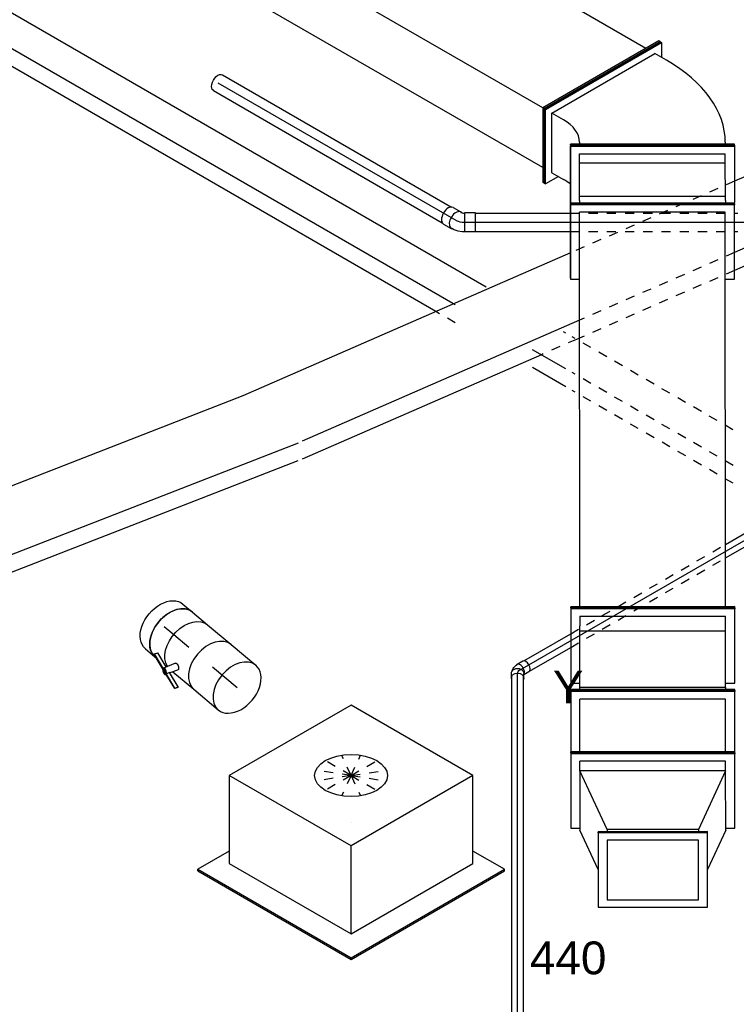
# Model space of a CAD drawing. Extents: x -257677 to 221252, y -185516 to 120782.
# Tile 9 of 171: x -97896 to -95929, y -8334 to -5633. Entities that reach past the tile are written whole.
import ezdxf
from ezdxf.enums import TextEntityAlignment as Align
from ezdxf.lldxf.tags import DXFTag

# ---------------------------------------------------------------- set-up
doc = ezdxf.new("R2010")
doc.units = 0
doc.header["$LTSCALE"] = 50
doc.linetypes.add('STREEPJES', pattern=[0.1, 0.05, -0.05])
doc.layers.get('0').update_dxf_attribs({"linetype": 'CONTINUOUS'})
for name, color, linetype in [('EL6131--', 2, 'CONTINUOUS'), ('EM6131--', 1, 'CONTINUOUS'), ('WL524---_D', 153, 'CONTINUOUS'), ('WL524---_HARTLIJN', 8, 'CONTINUOUS'), ('WL570---_RETOUR', 112, 'CONTINUOUS'), ('WL570---_RETOUR_HL', 8, 'CONTINUOUS'), ('WL570---_RETOUR_RST', 2, 'CONTINUOUS'), ('WL570---_RETOUR_RST_HL', 1, 'CONTINUOUS'), ('WL570---_TOEVOER', 3, 'CONTINUOUS'), ('WM570---_RETOUR_PR', 1, 'CONTINUOUS'), ('WM570---_RETOUR_RST_PR', 1, 'CONTINUOUS'), ('WM570---_TOEVOER_PR', 1, 'CONTINUOUS')]:
    doc.layers.add(name, color=color, linetype=linetype)
doc.styles.add('BURO-018', font='ARIAL.TTF', dxfattribs={"height": 63})
tags = doc.linetypes.add('CENTER2', pattern=[28.575, 19.05, -3.175, 3.175, -3.175]).pattern_tags.tags
tags[10:11] = [DXFTag(74, 4), DXFTag(75, 0), DXFTag(340, '0'), DXFTag(46, 1.0), DXFTag(50, 0.0), DXFTag(44, 0.0), DXFTag(45, 0.0)]
tags[8:9] = [DXFTag(74, 4), DXFTag(75, 0), DXFTag(340, '0'), DXFTag(46, 1.0), DXFTag(50, 0.0), DXFTag(44, 0.0), DXFTag(45, 0.0)]
tags[6:7] = [DXFTag(74, 4), DXFTag(75, 0), DXFTag(340, '0'), DXFTag(46, 1.0), DXFTag(50, 0.0), DXFTag(44, 0.0), DXFTag(45, 0.0)]
tags[4:5] = [DXFTag(74, 4), DXFTag(75, 0), DXFTag(340, '0'), DXFTag(46, 1.0), DXFTag(50, 0.0), DXFTag(44, 0.0), DXFTag(45, 0.0)]

# ---------------------------------------------------------------- blocks, each defined once
blk = doc.blocks.new('*U1759')
at = {"color": 0, "ltscale": 10}
for p, q in [((40.8, 247.5, -2309.6), (44.9, 247.5, -2309.6)), ((142.8, 70.7, -2309.6), (40.8, 247.5, -2309.6)), ((146.9, 70.7, -2309.6), (44.9, 247.5, -2309.6)), ((2340, 247.5, -2309.6), (2319.6, 212.1, -2309.6)), ((2344.1, 247.5, -2309.6), (2340, 247.5, -2309.6)), ((2442.1, 70.7, -2309.6), (2340, 247.5, -2309.6)), ((2446.1, 70.7, -2309.6), (2344.1, 247.5, -2309.6)), ((65.3, 212.1, -2309.6), (2340, 212.1, -2309.6)), ((2340, 212.1, -2309.6), (2421.6, 70.7, -2309.6)), ((-40.8, -247.5, -2309.6), (142.8, 70.7, -2309.6)), ((-36.8, -247.5, -2309.6), (146.9, 70.7, -2309.6)), ((142.8, 70.7, -2309.6), (146.9, 70.7, -2309.6)), ((146.9, 70.7, -2309.6), (2421.6, 70.7, -2309.6)), ((2258.4, -212.1, -2309.6), (2421.6, 70.7, -2309.6)), ((2258.4, -247.5, -2309.6), (2442.1, 70.7, -2309.6)), ((2262.5, -247.5, -2309.6), (2446.1, 70.7, -2309.6)), ((2446.1, 70.7, -2309.6), (2442.1, 70.7, -2309.6)), ((-16.3, -212.1, -2309.6), (1417.1, -212.1, -2309.6)), ((1491.2, -212.1, -2309.6), (2258.4, -212.1, -2309.6)), ((2238, -212.1, -2309.6), (2258.4, -247.5, -2309.6)), ((-40.8, -247.5, -2309.6), (-36.8, -247.5, -2309.6)), ((2262.5, -247.5, -2309.6), (2258.4, -247.5, -2309.6))]:
    blk.add_line(p, q, dxfattribs=at)
at = {"color": 8, "linetype": 'STREEPJES', "ltscale": 10}
blk.add_line((1417.1, -212.1, -2309.6), (1491.2, -212.1, -2309.6), dxfattribs=at)
at = {"layer": 'WM570---_TOEVOER_PR', "color": 1, "style": 'BURO-018'}
blk.add_attdef('POSNR', text='', height=90, dxfattribs=at).set_placement((0, 0), align=Align.MIDDLE)
blk = doc.blocks.new('*U1763')
at = {"color": 0, "ltscale": 10}
for p, q in [((102.2, 224.9, -4461.9), (-102, 225.1, -4461.9)), ((102, -225.1, -4461.9), (102.2, 224.9, -4461.9)), ((102.2, 224.9, -4461.9), (105, 224.9, -4461.9)), ((104.9, -225.1, -4461.9), (105, 224.9, -4461.9)), ((1207.4, 224.9, -4461.9), (1003.3, 225.1, -4461.9)), ((1003.3, 225.1, -4461.9), (1003.3, 200, -4461.9)), ((1207.2, -225.1, -4461.9), (1207.4, 224.9, -4461.9)), ((1210.3, 224.9, -4461.9), (1207.4, 224.9, -4461.9)), ((1210.1, -225.1, -4461.9), (1210.3, 224.9, -4461.9)), ((105, 200, -4461.9), (1187, 200, -4461.9)), ((1186.8, -200, -4461.9), (1187, 200, -4461.9)), ((104.9, -200, -4461.9), (1186.8, -200, -4461.9)), ((1003.1, -200, -4461.9), (1003.1, -224.9, -4461.9)), ((102, -225.1, -4461.9), (104.9, -225.1, -4461.9)), ((1003.1, -224.9, -4461.9), (1207.2, -225.1, -4461.9)), ((1210.1, -225.1, -4461.9), (1207.2, -225.1, -4461.9))]:
    blk.add_line(p, q, dxfattribs=at)
at = {"layer": 'WM570---_TOEVOER_PR', "color": 1, "style": 'BURO-018'}
blk.add_attdef('POSNR', text='', height=90, dxfattribs=at).set_placement((0, 0), align=Align.MIDDLE)
blk = doc.blocks.new('*U1764')
at = {"color": 0, "ltscale": 10}
for p, q in [((-114.2, 297, -2422.1), (-116.2, 293.5, -2422.1)), ((-116.2, 293.5, -2422.1), (87.9, 293.4, -2422.1)), ((-95.8, 258.1, -2422.1), (-116.2, 293.5, -2422.1)), ((-114.2, 297, -2422.1), (89.9, 296.9, -2422.1)), ((-85.6, 275.8, -2422.1), (-104, 244, -2422.1)), ((-85.6, 275.8, -2422.1), (77.7, 275.7, -2422.1)), ((59.3, 243.9, -2422.1), (77.7, 275.7, -2422.1)), ((77.7, 275.7, -2422.1), (240.9, -7.1, -2422.1)), ((89.9, 296.9, -2422.1), (87.9, 293.4, -2422.1)), ((87.9, 293.4, -2422.1), (271.5, -24.8, -2422.1)), ((89.9, 296.9, -2422.1), (273.5, -21.3, -2422.1)), ((-10.4, 224.9, -2422.1), (-214.5, 225.1, -2422.1)), ((-10.6, -225.1, -2422.1), (-10.4, 224.9, -2422.1)), ((-10.4, 224.9, -2422.1), (-7.5, 224.9, -2422.1)), ((-7.7, -225.1, -2422.1), (-7.5, 224.9, -2422.1)), ((-2, 200, -2422.1), (-7.5, 200, -2422.1)), ((222.5, -39, -2422.1), (240.9, -7.1, -2422.1)), ((271.5, -24.8, -2422.1), (230.6, -24.8, -2422.1)), ((273.5, -21.3, -2422.1), (271.5, -24.8, -2422.1)), ((-2.1, -200, -2422.1), (-7.7, -200, -2422.1)), ((-10.6, -225.1, -2422.1), (-7.7, -225.1, -2422.1))]:
    blk.add_line(p, q, dxfattribs=at)
for centre, major_axis, start_param in [((-165.2, 350, -2422.1), (-0.1, -150), 0.585478), ((-1.9, 350, -2422.1), (-0.1, -150), 0.000345), ((-1.9, 350, -2422.1), (-0.3, -550), 0.000345)]:
    blk.add_ellipse(centre, major_axis=major_axis, ratio=0.57735, start_param=start_param, end_param=0.785743, dxfattribs=at)
at = {"layer": 'WM570---_TOEVOER_PR', "color": 1, "style": 'BURO-018'}
blk.add_attdef('POSNR', text='', height=90, dxfattribs=at).set_placement((0, 0), align=Align.MIDDLE)
blk = doc.blocks.new('*U1765')
at = {"color": 0, "ltscale": 10}
for p, q in [((-303.4, -224.9, -2865.9), (-303.2, 225.1, -2865.9)), ((-303.2, 225.1, -2865.9), (-300.3, 225.1, -2865.9)), ((-300.5, -224.9, -2865.9), (-300.3, 225.1, -2865.9)), ((-300.3, 225.1, -2865.9), (-145.7, 225, -2865.9)), ((-145.9, -224.9, -2865.9), (-145.7, 225.1, -2865.9)), ((-142.8, 225.1, -2865.9), (-145.7, 225.1, -2865.9)), ((-143, -224.9, -2865.9), (-142.8, 225.1, -2865.9)), ((-280.1, -200, -2865.9), (-279.9, 200, -2865.9)), ((-253.9, 200, -2865.9), (-279.9, 200, -2865.9)), ((-253.9, 200, -2865.9), (-254.1, -200, -2865.9)), ((-163.8, 200.1, -2865.9), (-253.9, 200, -2865.9)), ((-164, -199.9, -2865.9), (-163.8, 200.1, -2865.9)), ((-151.3, 200.1, -2865.9), (-163.8, 200.1, -2865.9)), ((-151.3, 200.1, -2865.9), (-145.7, 200.1, -2865.9)), ((-254.1, -200, -2865.9), (-280.1, -200, -2865.9)), ((-164, -199.9, -2865.9), (-254.1, -200, -2865.9)), ((-151.4, -199.9, -2865.9), (-164, -199.9, -2865.9)), ((-151.4, -199.9, -2865.9), (-145.9, -199.9, -2865.9)), ((-303.4, -224.9, -2865.9), (-300.5, -224.9, -2865.9)), ((-96.4, -225.1, -2865.9), (-300.5, -224.9, -2865.9)), ((-143, -224.9, -2865.9), (-145.9, -224.9, -2865.9)), ((61.1, -225, -2865.9), (-143, -224.9, -2865.9))]:
    blk.add_line(p, q, dxfattribs=at)
at = {"layer": 'WM570---_TOEVOER_PR', "color": 1, "style": 'BURO-018'}
blk.add_attdef('POSNR', text='', height=90, dxfattribs=at).set_placement((0, 0), align=Align.MIDDLE)
blk = doc.blocks.new('*U1767')
at = {"color": 0, "ltscale": 10}
for p, q in [((-84.4, 224.9, -4433), (-288.5, 225.1, -4433)), ((-84.5, -225.1, -4433), (-84.4, 224.9, -4433)), ((-84.4, 224.9, -4433), (-81.5, 224.9, -4433)), ((-81.7, -225.1, -4433), (-81.5, 224.9, -4433)), ((-64, 225, -4433), (-64, 199.9, -4433)), ((140.1, 224.9, -4433), (-64, 225, -4433)), ((139.9, -225.1, -4433), (140.1, 224.9, -4433)), ((143, 224.9, -4433), (140.1, 224.9, -4433)), ((142.8, -225.1, -4433), (143, 224.9, -4433)), ((-81.5, 200, -4433), (-75.9, 200, -4433)), ((-76.1, -200, -4433), (-75.9, 200, -4433)), ((-75.9, 200, -4433), (79.3, 199.9, -4433)), ((79.3, 199.9, -4433), (79.2, -200.1, -4433)), ((79.3, 199.9, -4433), (93.7, 199.9, -4433)), ((119.7, 199.9, -4433), (93.7, 199.9, -4433)), ((119.7, 199.9, -4433), (119.5, -200.1, -4433)), ((-76.1, -200, -4433), (-81.6, -200, -4433)), ((-76.1, -200, -4433), (79.2, -200.1, -4433)), ((-64.2, -200.1, -4433), (-64.2, -225, -4433)), ((79.2, -200.1, -4433), (93.5, -200.1, -4433)), ((93.5, -200.1, -4433), (119.5, -200.1, -4433)), ((-84.5, -225.1, -4433), (-81.7, -225.1, -4433)), ((-64.2, -225, -4433), (139.9, -225.1, -4433)), ((142.8, -225.1, -4433), (139.9, -225.1, -4433))]:
    blk.add_line(p, q, dxfattribs=at)
at = {"layer": 'WM570---_TOEVOER_PR', "color": 1, "style": 'BURO-018'}
blk.add_attdef('POSNR', text='', height=90, dxfattribs=at).set_placement((0, 0), align=Align.MIDDLE)
blk = doc.blocks.new('*U1768')
at = {"color": 0, "ltscale": 10}
for p, q in [((102.2, 224.9, -4937.9), (-102, 225.1, -4937.9)), ((269.8, 224.9, -4937.9), (65.7, 225.1, -4937.9)), ((102, -225.1, -4937.9), (102.2, 224.9, -4937.9)), ((102.2, 224.9, -4937.9), (105, 224.9, -4937.9)), ((104.9, -225.1, -4937.9), (105, 224.9, -4937.9)), ((269.6, -225.1, -4937.9), (269.8, 224.9, -4937.9)), ((272.7, 224.9, -4937.9), (269.8, 224.9, -4937.9)), ((272.5, -225.1, -4937.9), (272.7, 224.9, -4937.9)), ((105, 200, -4937.9), (249.4, 200, -4937.9)), ((249.2, -200, -4937.9), (249.4, 200, -4937.9)), ((104.9, -200, -4937.9), (249.2, -200, -4937.9)), ((102, -225.1, -4937.9), (104.9, -225.1, -4937.9)), ((104.9, -225, -4937.9), (269.6, -225.1, -4937.9)), ((272.5, -225.1, -4937.9), (269.6, -225.1, -4937.9))]:
    blk.add_line(p, q, dxfattribs=at)
at = {"layer": 'WM570---_TOEVOER_PR', "color": 1, "style": 'BURO-018'}
blk.add_attdef('POSNR', text='', height=90, dxfattribs=at).set_placement((0, 0), align=Align.MIDDLE)
blk = doc.blocks.new('*U1769')
at = {"color": 0, "ltscale": 10}
for p, q in [((289.7, 224.9, -5207.3), (85.6, 225.1, -5207.3)), ((85.6, 225.1, -5207.3), (85.6, 200, -5207.3)), ((289.6, -225.1, -5207.3), (289.7, 224.9, -5207.3)), ((292.6, 224.9, -5207.3), (289.7, 224.9, -5207.3)), ((292.4, -225.1, -5207.3), (292.6, 224.9, -5207.3)), ((-27.8, 150, -5207.3), (80, 200, -5207.3)), ((243.3, 200, -5207.3), (80, 200, -5207.3)), ((81.7, 125, -5207.3), (243.3, 200, -5207.3)), ((243.2, -200, -5207.3), (243.3, 200, -5207.3)), ((243.3, 200, -5207.3), (269.3, 200, -5207.3)), ((269.2, -200, -5207.3), (269.3, 200, -5207.3)), ((-130.9, 150.1, -5207.3), (-131, -149.9, -5207.3)), ((73.3, 149.9, -5207.3), (-130.9, 150.1, -5207.3)), ((73.1, -150.1, -5207.3), (73.3, 149.9, -5207.3)), ((73.3, 149.9, -5207.3), (76.1, 149.9, -5207.3)), ((76, -150.1, -5207.3), (76.1, 149.9, -5207.3)), ((-110.5, 125, -5207.3), (-110.6, -125, -5207.3)), ((52.8, 125, -5207.3), (-110.5, 125, -5207.3)), ((52.7, -125, -5207.3), (52.8, 125, -5207.3)), ((81.7, 125, -5207.3), (76.1, 125, -5207.3)), ((81.6, -125, -5207.3), (81.7, 125, -5207.3)), ((-110.6, -125, -5207.3), (52.7, -125, -5207.3)), ((81.6, -125, -5207.3), (76, -125, -5207.3)), ((243.2, -200, -5207.3), (81.6, -125, -5207.3)), ((-131, -149.9, -5207.3), (73.1, -150.1, -5207.3)), ((79.9, -200, -5207.3), (-27.7, -150, -5207.3)), ((73.1, -150.1, -5207.3), (76, -150.1, -5207.3)), ((79.9, -200, -5207.3), (243.2, -200, -5207.3)), ((85.4, -200, -5207.3), (85.4, -224.9, -5207.3)), ((243.2, -200, -5207.3), (269.2, -200, -5207.3)), ((85.4, -224.9, -5207.3), (289.6, -225.1, -5207.3)), ((292.4, -225.1, -5207.3), (289.6, -225.1, -5207.3))]:
    blk.add_line(p, q, dxfattribs=at)
at = {"layer": 'WM570---_TOEVOER_PR', "color": 1, "style": 'BURO-018'}
blk.add_attdef('POSNR', text='', height=90, dxfattribs=at).set_placement((0, 0), align=Align.MIDDLE)
blk = doc.blocks.new('*U1956')
at = {"color": 0, "ltscale": 10}
for p, q in [((0, 25, -1848), (725.2, 25, -1848)), ((0, -25, -1848), (725.2, -25, -1848))]:
    blk.add_line(p, q, dxfattribs=at)
at = {"color": 0, "ltscale": 10, "extrusion": (1.38778e-17, -1.20185e-16, -1)}
blk.add_ellipse((0, 0, -1848), major_axis=(0, -25), ratio=0.57735, start_param=0, end_param=3.141593, dxfattribs=at)
at = {"layer": 'WL524---_HARTLIJN', "linetype": 'CENTER2'}
blk.add_line((0, 0, -1848), (754.3, 0, -1848), dxfattribs=at)
at = {"layer": 'WL524---_D', "color": 1, "style": 'BURO-018'}
blk.add_attdef('POSNR', text='', height=90, dxfattribs=at).set_placement((0, 0), align=Align.MIDDLE)
blk = doc.blocks.new('*U1959')
at = {"color": 0, "ltscale": 10}
for p, q in [((30, 25, -2389.4), (290, 25, -2389.4)), ((740.1, 25, -2389.4), (749.2, 25, -2389.4)), ((30, -25, -2389.4), (290.1, -25, -2389.4))]:
    blk.add_line(p, q, dxfattribs=at)
at = {"color": 8, "linetype": 'STREEPJES', "ltscale": 10}
for p, q in [((290, 25, -2389.4), (740.1, 25, -2389.4)), ((290.1, -25, -2389.4), (749.2, -25, -2389.4))]:
    blk.add_line(p, q, dxfattribs=at)
at = {"layer": 'WL524---_HARTLIJN', "linetype": 'CENTER2'}
blk.add_line((0, 0, -2389.4), (779.2, 0, -2389.4), dxfattribs=at)
at = {"layer": 'WL524---_D', "color": 1, "style": 'BURO-018'}
blk.add_attdef('POSNR', text='', height=90, dxfattribs=at).set_placement((0, 0), align=Align.MIDDLE)
blk = doc.blocks.new('*U1960')
at = {"color": 0, "ltscale": 10}
for p, q in [((-3.3, 27, -2389.4), (-1.5, 28, -2389.4)), ((-1, 29.7, -2389.4), (-1.5, 28, -2389.4)), ((25, 44.7, -2389.4), (-1, 29.7, -2389.4)), ((25.2, -15.7, -2389.4), (-1, 29.7, -2389.4)), ((51.2, -0.7, -2389.4), (25, 44.7, -2389.4)), ((-35.9, 26.2, -2389.4), (-11.4, 26.2, -2389.4)), ((-10.4, 25, -2389.4), (-9.6, 25, -2389.4)), ((-9.6, 25, -2389.4), (-6.9, 25.6, -2389.4)), ((-6.9, 25.6, -2389.4), (-3.3, 27, -2389.4)), ((-35.9, -26.3, -2389.4), (-11.4, -26.3, -2389.4)), ((-10.4, -25, -2389.4), (-5.2, -25, -2389.4)), ((-4, -24.9, -2389.4), (-5.2, -25, -2389.4)), ((-4, -24.9, -2389.4), (7, -22.6, -2389.4)), ((7, -22.6, -2389.4), (7.4, -22.5, -2389.4)), ((7.4, -22.5, -2389.4), (18.3, -18.3, -2389.4)), ((18.4, -18.3, -2389.4), (23.5, -15.3, -2389.4)), ((25.2, -15.7, -2389.4), (23.5, -15.3, -2389.4)), ((51.2, -0.7, -2389.4), (25.2, -15.7, -2389.4))]:
    blk.add_line(p, q, dxfattribs=at)
for centre, start_param, end_param in [((-11.4, 0, -2389.4), 2.887973, 6.59303), ((-35.9, 0, -2389.4), 3.141593, 6.283185)]:
    blk.add_ellipse(centre, major_axis=(0, -26.2), ratio=0.57735, start_param=start_param, end_param=end_param, dxfattribs=at)
at = {"layer": 'WL524---_HARTLIJN', "linetype": 'CENTER2'}
for p, q in [((12.1, 7, -2389.4), (11, 6.4, -2389.4)), ((-11.4, 0, -2389.4), (-10.4, 0, -2389.4))]:
    blk.add_line(p, q, dxfattribs=at)
blk.add_ellipse((2.2, 21.8, -2389.4), major_axis=(26.7, 15.4), ratio=0.57735, start_param=3.926991, end_param=4.712389, dxfattribs=at)
at = {"layer": 'WL524---_D', "color": 1, "style": 'BURO-018'}
blk.add_attdef('POSNR', text='', height=90, dxfattribs=at).set_placement((0, 0), align=Align.MIDDLE)
blk = doc.blocks.new('*U1962')
at = {"color": 0, "ltscale": 10}
for p, q in [((-18.5, 16.8, -4131.2), (-5.8, 16.8, -4131.2)), ((2, 15, -4131.2), (-1.5, 16, -4131.2)), ((2, 15, -4131.2), (7.5, 12.5, -4131.2)), ((7.5, 12.5, -4131.2), (10.1, 10.7, -4131.2)), ((10.1, 10.7, -4131.2), (14.7, 6, -4131.2)), ((15.8, 4.6, -4131.2), (14.7, 6, -4131.2)), ((15.8, 4.6, -4131.2), (17.6, 1.5, -4131.2)), ((27.6, -14.2, -4131.2), (18.6, 1.3, -4131.2)), ((-18.5, -16.8, -4131.2), (-5.8, -16.8, -4131.2)), ((-1.5, -31, -4131.2), (-9.7, -16.8, -4131.2))]:
    blk.add_line(p, q, dxfattribs=at)
at = {"color": 0, "ltscale": 10, "extrusion": (-3.40504e-30, -3.32379e-19, -1)}
for centre, start_param, end_param in [((-18.5, 0, -4131.2), 0, 3.451437), ((-18.5, 0, -4131.2), 5.973341, 6.280044), ((-5.8, 0, -4131.2), 0, 3.141593)]:
    blk.add_ellipse(centre, major_axis=(0, 16.8), ratio=0.816497, start_param=start_param, end_param=end_param, dxfattribs=at)
at = {"color": 0, "ltscale": 10}
for centre, start_param, end_param in [((4.1, -7.1, -4131.2), 3.315818, 6.59303), ((13.1, -22.6, -4131.2), 3.141593, 6.283185)]:
    blk.add_ellipse(centre, major_axis=(14.5, 8.4), ratio=0.57735, start_param=start_param, end_param=end_param, dxfattribs=at)
at = {"layer": 'WL524---_HARTLIJN', "linetype": 'CENTER2', "extrusion": (-3.40504e-30, -3.32379e-19, -1)}
blk.add_ellipse((-5.3, -22.2, -4131.2), major_axis=(0, -22.2), ratio=0.57735, start_param=3.141593, end_param=3.926991, dxfattribs=at)
at = {"layer": 'WL524---_D', "color": 1, "style": 'BURO-018'}
blk.add_attdef('POSNR', text='', height=90, dxfattribs=at).set_placement((0, 0), align=Align.MIDDLE)
blk = doc.blocks.new('*U1963')
at = {"color": 0, "ltscale": 10}
for p, q in [((20.9, 16, -4125.4), (169.4, 16, -4125.4)), ((660, 16, -4125.4), (1514.3, 16, -4125.4)), ((20.9, -16, -4125.4), (150.9, -16, -4125.4)), ((641.5, -16, -4125.4), (907.1, -16, -4125.4)), ((1005.1, -16, -4125.4), (1544.4, -16, -4125.4))]:
    blk.add_line(p, q, dxfattribs=at)
at = {"color": 8, "linetype": 'STREEPJES', "ltscale": 10}
for p, q in [((169.4, 16, -4125.4), (660, 16, -4125.4)), ((150.9, -16, -4125.4), (641.5, -16, -4125.4)), ((907.1, -16, -4125.4), (1005.1, -16, -4125.4))]:
    blk.add_line(p, q, dxfattribs=at)
at = {"color": 0, "ltscale": 10, "extrusion": (-4.90704e-17, 2.83308e-17, -1)}
blk.add_ellipse((1544.4, 0, -4125.4), major_axis=(0, 16), ratio=0.57735, start_param=1.539812, end_param=3.141593, dxfattribs=at)
at = {"layer": 'WL524---_HARTLIJN', "linetype": 'CENTER2'}
blk.add_line((0, 0, -4125.4), (1544.4, 0, -4125.4), dxfattribs=at)
at = {"layer": 'WL524---_D', "color": 1, "style": 'BURO-018'}
blk.add_attdef('POSNR', text='', height=90, dxfattribs=at).set_placement((0, 0), align=Align.MIDDLE)
blk = doc.blocks.new('*U1964')
at = {"color": 0, "ltscale": 10}
for p, q in [((16.9, 16, -5829.8), (1186.8, 16, -5829.8)), ((16.9, -16, -5829.8), (1186.8, -16, -5829.8))]:
    blk.add_line(p, q, dxfattribs=at)
at = {"layer": 'WL524---_HARTLIJN', "linetype": 'CENTER2'}
blk.add_line((0, 0, -5829.8), (1195.3, 0, -5829.8), dxfattribs=at)
at = {"layer": 'WL524---_D', "color": 1, "style": 'BURO-018'}
blk.add_attdef('POSNR', text='', height=90, dxfattribs=at).set_placement((0, 0), align=Align.MIDDLE)
blk = doc.blocks.new('*U2000')
at = {"color": 0, "ltscale": 10}
for p, q in [((0, 80, -4547.4), (88, 80, -4547.4)), ((0, -80, -4547.4), (88, -80, -4547.4))]:
    blk.add_line(p, q, dxfattribs=at)
for start_param, end_param in [(3.141593, 6.283185), (0, 3.141593)]:
    blk.add_ellipse((88, 0, -4547.4), major_axis=(0, -80), ratio=0.673008, start_param=start_param, end_param=end_param, dxfattribs=at)
at = {"layer": 'WL570---_RETOUR_HL', "linetype": 'CENTER2'}
blk.add_line((0, 0, -4547.4), (88, 0, -4547.4), dxfattribs=at)
at = {"layer": 'WM570---_RETOUR_PR', "color": 1, "style": 'BURO-018'}
blk.add_attdef('POSNR', text='', height=90, dxfattribs=at).set_placement((0, 0), align=Align.MIDDLE)
blk = doc.blocks.new('*U2001')
at = {"color": 2, "ltscale": 10}
for p, q in [((-42.3, 80, -4508.8), (42.3, 80, -4508.8)), ((-102.3, -75.1, -4508.8), (-97.8, -66.7, -4508.8)), ((-42.1, -95.9, -4508.8), (-102.3, -75.1, -4508.8)), ((-102.1, -76.5, -4508.8), (-102.3, -75.1, -4508.8)), ((-41.8, -97.3, -4508.8), (-102.1, -76.5, -4508.8)), ((-54.8, -81.6, -4508.8), (-97.8, -66.7, -4508.8)), ((-41.7, -57.2, -4508.8), (-58.9, -89.1, -4508.8)), ((-32.3, -80, -4508.8), (-36.5, -87.9, -4508.8)), ((-25.1, -66.7, -4508.8), (-32.3, -80, -4508.8)), ((-32.3, -80, -4508.8), (42.3, -80, -4508.8)), ((-37.6, -87.6, -4508.8), (-42.1, -95.9, -4508.8)), ((-42.1, -95.9, -4508.8), (-41.8, -97.3, -4508.8)), ((-41.2, -96.2, -4508.8), (-42.1, -95.9, -4508.8)), ((-41.7, -97.4, -4508.8), (-42.1, -98.2, -4508.8)), ((1.3, -112.3, -4508.8), (-41.8, -97.3, -4508.8)), ((1.1, -110.8, -4508.8), (-41.2, -96.2, -4508.8)), ((5.6, -102.5, -4508.8), (-37.6, -87.6, -4508.8)), ((1.1, -110.8, -4508.8), (5.6, -102.5, -4508.8)), ((5.8, -104, -4508.8), (1.3, -112.3, -4508.8)), ((5.6, -102.5, -4508.8), (5.8, -104, -4508.8)), ((1.3, -112.3, -4508.8), (1.1, -110.8, -4508.8))]:
    blk.add_line(p, q, dxfattribs=at)
at = {"color": 2, "ltscale": 10, "extrusion": (0, 0, -1)}
blk.add_ellipse((-42.3, 0, -4508.8), major_axis=(0, -80), ratio=0.673008, start_param=0.200835, end_param=3.141593, dxfattribs=at)
at = {"color": 2, "ltscale": 10}
for centre, major_axis, ratio, start_param, end_param in [((42.3, 0, -4508.8), (0, -80), 0.673008, 3.141593, 6.283185), ((-50.5, -93.7, -4508.8), (-8.4, 4.53), 0.462305, 0, 3.141593), ((-50.5, -93.7, -4508.8), (-8.4, 4.53), 0.462305, 3.141593, 6.283185)]:
    blk.add_ellipse(centre, major_axis=major_axis, ratio=ratio, start_param=start_param, end_param=end_param, dxfattribs=at)
blk.add_spline([(-41.6, -57.3, -4508.8), (-41.3, -56.9, -4508.8), (-40.8, -56.6, -4508.8), (-40.3, -56.4, -4508.8), (-39.8, -56.2, -4508.8), (-39.1, -56.1, -4508.8), (-38.4, -56, -4508.8), (-37.7, -56.1, -4508.8), (-36.9, -56.2, -4508.8), (-36.1, -56.4, -4508.8), (-35.3, -56.6, -4508.8), (-34.4, -56.9, -4508.8), (-33.6, -57.3, -4508.8), (-32.7, -57.7, -4508.8), (-31.9, -58.1, -4508.8), (-31, -58.6, -4508.8), (-30.2, -59.2, -4508.8), (-29.5, -59.7, -4508.8), (-28.7, -60.3, -4508.8), (-28.1, -60.9, -4508.8), (-27.4, -61.5, -4508.8), (-26.9, -62.1, -4508.8), (-26.3, -62.8, -4508.8), (-25.9, -63.3, -4508.8), (-25.5, -63.9, -4508.8), (-25.3, -64.5, -4508.8), (-25.1, -65, -4508.8), (-24.9, -65.5, -4508.8), (-24.9, -65.9, -4508.8), (-25, -66.3, -4508.8), (-25.1, -66.7, -4508.8)], degree=3, dxfattribs=at)
at = {"layer": 'WL570---_RETOUR', "color": 1, "style": 'BURO-018'}
blk.add_attdef('I', text='', height=90, dxfattribs=at).set_placement((0, 0), align=Align.MIDDLE)
at = {"layer": 'WM570---_RETOUR_PR', "color": 1, "style": 'BURO-018'}
blk.add_attdef('POSNR', text='', height=90, dxfattribs=at).set_placement((0, 0), align=Align.MIDDLE)
blk = doc.blocks.new('*U2002')
at = {"color": 0, "ltscale": 10}
for p, q in [((0, 80, -4421), (54.2, 80, -4421)), ((0, -80, -4421), (4.6, -80, -4421)), ((37.1, -80, -4421), (42.6, -80, -4421))]:
    blk.add_line(p, q, dxfattribs=at)
at = {"color": 0, "ltscale": 10, "extrusion": (3.02277e-17, 2.5406e-17, -1)}
blk.add_ellipse((0, 0, -4421), major_axis=(0, -80), ratio=0.673008, start_param=0, end_param=3.141593, dxfattribs=at)
at = {"layer": 'WL570---_RETOUR_HL', "linetype": 'CENTER2'}
blk.add_line((0, 0, -4421), (54.2, 0, -4421), dxfattribs=at)
at = {"layer": 'WM570---_RETOUR_PR', "color": 1, "style": 'BURO-018'}
blk.add_attdef('POSNR', text='', height=90, dxfattribs=at).set_placement((0, 0), align=Align.MIDDLE)
blk = doc.blocks.new('*U2003')
at = {"color": 0, "ltscale": 10}
for p, q in [((0, 80, -4389.9), (34.2, 80, -4389.9)), ((0, -80, -4389.9), (34.2, -80, -4389.9))]:
    blk.add_line(p, q, dxfattribs=at)
at = {"color": 0, "ltscale": 10, "extrusion": (-4.14097e-17, 3.77099e-17, -1)}
blk.add_ellipse((0, 0, -4389.9), major_axis=(0, -80), ratio=0.673008, start_param=0, end_param=3.141593, dxfattribs=at)
at = {"color": 0, "ltscale": 10}
blk.add_ellipse((34.2, 0, -4389.9), major_axis=(0, -80), ratio=0.673008, start_param=3.141593, end_param=6.283185, dxfattribs=at)
at = {"layer": 'WL570---_RETOUR_HL', "linetype": 'CENTER2'}
blk.add_line((0, 0, -4389.9), (34.2, 0, -4389.9), dxfattribs=at)
at = {"layer": 'WM570---_RETOUR_PR', "color": 1, "style": 'BURO-018'}
blk.add_attdef('POSNR', text='', height=90, dxfattribs=at).set_placement((0, 0), align=Align.MIDDLE)
blk = doc.blocks.new('*U2006')
at = {"color": 0, "ltscale": 10}
blk.add_line((0, 80, -7048.5), (3102.2, 80, -7048.5), dxfattribs=at)
at = {"color": 8, "linetype": 'STREEPJES', "ltscale": 10}
blk.add_line((0, -80, -7048.5), (3102.2, -80, -7048.5), dxfattribs=at)
at = {"color": 0, "ltscale": 10}
blk.add_ellipse((0, 0, -7048.5), major_axis=(0, 80), ratio=0.57735, start_param=3.894205, end_param=6.283185, dxfattribs=at)
at = {"color": 0, "ltscale": 10, "extrusion": (-3.41963e-17, 8.3842e-17, -1)}
blk.add_ellipse((3102.2, 0, -7048.5), major_axis=(0, 80), ratio=0.57735, start_param=0, end_param=2.38898, dxfattribs=at)
at = {"color": 8, "linetype": 'STREEPJES', "ltscale": 10}
blk.add_ellipse((0, 0, -7048.5), major_axis=(0, 80), ratio=0.57735, start_param=3.141593, end_param=3.894205, dxfattribs=at)
at = {"color": 8, "linetype": 'STREEPJES', "ltscale": 10, "extrusion": (-3.41963e-17, 8.3842e-17, -1)}
blk.add_ellipse((3102.2, 0, -7048.5), major_axis=(0, 80), ratio=0.57735, start_param=2.38898, end_param=3.141593, dxfattribs=at)
at = {"layer": 'WL570---_RETOUR_HL', "linetype": 'CENTER2'}
blk.add_line((0, 0, -7048.5), (3102.2, 0, -7048.5), dxfattribs=at)
at = {"layer": 'WM570---_RETOUR_PR', "color": 1, "style": 'BURO-018'}
blk.add_attdef('POSNR', text='', height=90, dxfattribs=at).set_placement((0, 0), align=Align.MIDDLE)
blk = doc.blocks.new('*U2009')
at = {"color": 0, "ltscale": 10}
for p, q in [((0, 80, -7296.1), (3211.8, 80, -7296.1)), ((0, -80, -7296.1), (3211.8, -80, -7296.1))]:
    blk.add_line(p, q, dxfattribs=at)
blk.add_ellipse((0, 0, -7296.1), major_axis=(0, 80), ratio=0.57735, start_param=3.141593, end_param=6.283185, dxfattribs=at)
at = {"color": 0, "ltscale": 10, "extrusion": (-3.41963e-17, 8.3842e-17, -1)}
blk.add_ellipse((3211.8, 0, -7296.1), major_axis=(0, 80), ratio=0.57735, start_param=0, end_param=3.141593, dxfattribs=at)
at = {"layer": 'WL570---_RETOUR_HL', "linetype": 'CENTER2'}
blk.add_line((0, 0, -7296.1), (3211.8, 0, -7296.1), dxfattribs=at)
at = {"layer": 'WM570---_RETOUR_PR', "color": 1, "style": 'BURO-018'}
blk.add_attdef('POSNR', text='', height=90, dxfattribs=at).set_placement((0, 0), align=Align.MIDDLE)
blk = doc.blocks.new('*U2116')
at = {"color": 0, "ltscale": 10}
for p, q in [((-275, 17.7, -5775.5), (-154.4, 226.5, -5775.5)), ((-270.9, 17.7, -5775.5), (-150.3, 226.5, -5775.5)), ((-146.5, 226.5, -5775.5), (-128, 194.5, -5775.5)), ((-250.5, 17.7, -5775.5), (-148.4, 194.5, -5775.5)), ((-111.7, 194.5, -5775.5), (-148.4, 194.5, -5775.5)), ((258.3, 108.9, -5775.5), (135.9, -103.2, -5775.5)), ((262.7, 106.4, -5775.5), (258.3, 108.9, -5775.5)), ((262.7, 106.4, -5775.5), (140.2, -105.7, -5775.5)), ((201.9, 101.3, -5775.5), (240.9, 78.8, -5775.5)), ((-275, 17.7, -5775.5), (-270.9, 17.7, -5775.5)), ((-132.1, -229.8, -5775.5), (-275, 17.7, -5775.5)), ((-128, -229.8, -5775.5), (-270.9, 17.7, -5775.5)), ((-250.5, 17.7, -5775.5), (-128, -194.5, -5775.5)), ((-250.5, 17.7, -5775.5), (-213.7, 17.7, -5775.5)), ((99.9, -75.5, -5775.5), (138.9, -98, -5775.5)), ((135.9, -103.2, -5775.5), (34.8, -278.2, -5775.5)), ((140.2, -105.7, -5775.5), (39.2, -280.7, -5775.5)), ((140.2, -105.7, -5775.5), (135.9, -103.2, -5775.5)), ((-107.6, -194.5, -5775.5), (-128, -229.8, -5775.5)), ((-91.3, -194.5, -5775.5), (-128, -194.5, -5775.5)), ((-132.1, -229.8, -5775.5), (-128, -229.8, -5775.5)), ((52.3, -248, -5775.5), (13.3, -225.5, -5775.5)), ((39.2, -280.7, -5775.5), (34.8, -278.2, -5775.5))]:
    blk.add_line(p, q, dxfattribs=at)
at = {"color": 8, "linetype": 'STREEPJES', "ltscale": 10}
for p, q in [((-154.4, 226.5, -5775.5), (-152.5, 229.8, -5775.5)), ((-152.5, 229.8, -5775.5), (-148.4, 229.8, -5775.5)), ((-150.3, 226.5, -5775.5), (-148.4, 229.8, -5775.5)), ((-148.4, 229.8, -5775.5), (-146.5, 226.5, -5775.5))]:
    blk.add_line(p, q, dxfattribs=at)
at = {"color": 0, "ltscale": 10, "extrusion": (1.17463e-16, 6.03802e-17, -1)}
for centre, major_axis in [((72, -123.7, -5775.5), (-389.7, 225)), ((-30, -300.5, -5775.5), (-389.7, 225)), ((-30, -300.5, -5775.5), (-129.9, 75))]:
    blk.add_ellipse(centre, major_axis=major_axis, ratio=0.57735, start_param=0.785398, end_param=1.570796, dxfattribs=at)
at = {"layer": 'WM570---_TOEVOER_PR', "color": 1, "style": 'BURO-018'}
blk.add_attdef('POSNR', text='', height=90, dxfattribs=at).set_placement((0, 0), align=Align.MIDDLE)
blk = doc.blocks.new('*U2168')
at = {"color": 0, "ltscale": 10}
for p, q in [((-225.4, 278.6, -4730.5), (-345.8, 70, -4730.5)), ((160.8, 278.6, -4730.5), (-225.4, 278.6, -4730.5)), ((-32.3, -55.9, -4730.5), (-225.4, 278.6, -4730.5)), ((354, -55.9, -4730.5), (160.8, 278.6, -4730.5)), ((-430.7, 95.5, -4730.5), (-428.7, 99, -4730.5)), ((-430.7, 95.5, -4730.5), (-187.8, -325.3, -4730.5)), ((-329, 99, -4730.5), (-428.7, 99, -4730.5)), ((-428.7, 99, -4730.5), (-185.8, -321.7, -4730.5)), ((-345.8, 70, -4730.5), (-152.7, -264.5, -4730.5)), ((-152.7, -264.5, -4730.5), (-32.3, -55.9, -4730.5)), ((354, -55.9, -4730.5), (-32.3, -55.9, -4730.5)), ((233.5, -264.5, -4730.5), (354, -55.9, -4730.5)), ((300.1, -321.7, -4730.5), (250.3, -235.5, -4730.5)), ((-152.7, -264.5, -4730.5), (233.5, -264.5, -4730.5)), ((-185.8, -321.7, -4730.5), (-187.8, -325.3, -4730.5)), ((-185.8, -321.7, -4730.5), (300.1, -321.7, -4730.5)), ((298, -325.3, -4730.5), (300.1, -321.7, -4730.5)), ((-187.8, -325.3, -4730.5), (298, -325.3, -4730.5))]:
    blk.add_line(p, q, dxfattribs=at)
at = {"color": 8, "linetype": 'STREEPJES', "ltscale": 10}
for q in [(-11.9, 172.6, -4730.5), (23.5, 182.1, -4730.5), (69.8, 172.6, -4730.5), (-26.8, 146.7, -4730.5), (114.6, 146.7, -4730.5), (-17.4, 111.4, -4730.5), (14, 76, -4730.5), (58.8, 50.1, -4730.5), (105.1, 40.7, -4730.5), (140.5, 50.1, -4730.5), (155.4, 76, -4730.5), (145.9, 111.4, -4730.5)]:
    blk.add_line((64.3, 111.4, -4730.5), q, dxfattribs=at)
at = {"color": 0, "ltscale": 10}
blk.add_ellipse((64.3, 111.4, -4730.5), major_axis=(86.6, -50), ratio=0.57735, dxfattribs=at)
at = {"layer": 'WL570---_RETOUR_RST_HL', "linetype": 'CENTER2'}
blk.add_circle((0, 0, -4730.5), 0.075, dxfattribs=at)
at = {"layer": 'WL570---_RETOUR_RST', "color": 1, "style": 'BURO-018'}
for tag in ['MC', 'Q']:
    blk.add_attdef(tag, text='', height=90, dxfattribs=at).set_placement((0, 0), align=Align.MIDDLE)
at = {"layer": 'WM570---_RETOUR_RST_PR', "color": 1, "style": 'BURO-018'}
blk.add_attdef('POSNR', text='', height=90, dxfattribs=at).set_placement((0, 0), align=Align.MIDDLE)
blk = doc.blocks.new('*U2186')
at = {"color": 0, "ltscale": 10}
for p, q in [((-38, 110.4, -3154.2), (1727.3, 110.4, -3154.2)), ((-55.8, 64.8, -3154.2), (1709.6, 64.8, -3154.2)), ((38, -110.4, -3154.2), (1803.3, -110.4, -3154.2))]:
    blk.add_line(p, q, dxfattribs=at)
at = {"layer": 'EM6131--', "color": 1, "style": 'BURO-018'}
blk.add_attdef('POSNR', text='', height=90, dxfattribs=at).set_placement((0, 0), align=Align.MIDDLE)
blk = doc.blocks.new('*U2192')
at = {"color": 0, "linetype": 'STREEPJES', "ltscale": 10}
for p, q in [((4327.1, 63.6, -6349), (4836.8, 63.6, -6349)), ((4351.6, 21.2, -6349), (4861.3, 21.2, -6349)), ((4400.7, -63.6, -6349), (4910.4, -63.6, -6349))]:
    blk.add_line(p, q, dxfattribs=at)
at = {"color": 0, "ltscale": 10}
for p, q in [((4856.8, 63.6, -6349), (4962, 63.6, -6349)), ((4881.3, 21.2, -6349), (4986.5, 21.2, -6349)), ((4930.4, -63.6, -6349), (4937.5, -63.6, -6349))]:
    blk.add_line(p, q, dxfattribs=at)
at = {"layer": 'EM6131--', "color": 1, "style": 'BURO-018'}
blk.add_attdef('POSNR', text='', height=90, dxfattribs=at).set_placement((0, 0), align=Align.MIDDLE)
blk = doc.blocks.new('*U2193')
at = {"color": 0, "linetype": 'STREEPJES', "ltscale": 10}
blk.add_line((12.2, 63.6, -2675.4), (73.5, 63.6, -2675.4), dxfattribs=at)
at = {"color": 0, "ltscale": 10}
for p, q in [((73.5, 63.6, -2675.4), (4827.1, 63.6, -2675.4)), ((36.7, 21.2, -2675.4), (4851.6, 21.2, -2675.4)), ((-12.2, -63.6, -2675.4), (4802.6, -63.6, -2675.4))]:
    blk.add_line(p, q, dxfattribs=at)
at = {"layer": 'EM6131--', "color": 1, "style": 'BURO-018'}
blk.add_attdef('POSNR', text='', height=90, dxfattribs=at).set_placement((0, 0), align=Align.MIDDLE)
blk = doc.blocks.new('*U2194')
at = {"color": 0, "ltscale": 10}
for p, q in [((-39.9, 112, -2005.6), (484.5, 112, -2005.6)), ((546.6, 112, -2005.6), (690.6, 112, -2005.6)), ((1154.1, 112, -2005.6), (1163.3, 112, -2005.6)), ((1268.7, 112, -2005.6), (1984.5, 112, -2005.6)), ((-59.5, 67.1, -2005.6), (517.6, 67.1, -2005.6)), ((579.8, 67.1, -2005.6), (671, 67.1, -2005.6)), ((1134.5, 67.1, -2005.6), (1964.9, 67.1, -2005.6)), ((39.9, -112, -2005.6), (592.9, -112, -2005.6)), ((1083.8, -112, -2005.6), (2064.4, -112, -2005.6))]:
    blk.add_line(p, q, dxfattribs=at)
at = {"color": 0, "linetype": 'STREEPJES', "ltscale": 10}
for p, q in [((484.5, 112, -2005.6), (546.6, 112, -2005.6)), ((690.6, 112, -2005.6), (1154.1, 112, -2005.6)), ((1163.3, 112, -2005.6), (1268.7, 112, -2005.6)), ((517.6, 67.1, -2005.6), (579.8, 67.1, -2005.6)), ((671, 67.1, -2005.6), (1134.5, 67.1, -2005.6)), ((592.9, -112, -2005.6), (1083.8, -112, -2005.6))]:
    blk.add_line(p, q, dxfattribs=at)
at = {"layer": 'EM6131--', "color": 1, "style": 'BURO-018'}
blk.add_attdef('POSNR', text='', height=90, dxfattribs=at).set_placement((0, 0), align=Align.MIDDLE)

msp = doc.modelspace()

# ---------------------------------------------------------------- block references
at = {"layer": 'EL6131--'}
for name, p, rotation in [('*U2193', (-96657.94222, -6415.44406, 2675.3779), 150), ('*U2194', (-95346.27093, -5941.85014, 2005.61496), 203.5797582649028), ('*U2192', (-92159.14209, -9013.09237, 6349.00737), 150), ('*U2186', (-97207.40223, -6754.04162, 3154.22716), 201.2627717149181)]:
    msp.add_blockref(name, p, dxfattribs=dict(at, rotation=rotation))
at = {"layer": 'WL524---_D'}
for name, p, rotation in [('*U1956', (-97351.68133, -5805.90172, 1847.99588), 329.9999999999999), ('*U1960', (-96688.54057, -6188.76622, 2389.44805), 329.9999999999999), ('*U1963', (-96522.40386, -7416.29074, 4125.42987), 30.00000000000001), ('*U1962', (-96529.47493, -7420.37323, 4131.20338), 90.00000000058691), ('*U1964', (-96529.47493, -8621.43313, 5829.75858), 90.00000000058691)]:
    msp.add_blockref(name, p, dxfattribs=dict(at, rotation=rotation))
msp.add_blockref('*U1959', (-96674.54057, -6188.76622, 2389.44805), dxfattribs=at)
at = {"layer": 'WL570---_RETOUR'}
for name, p, rotation in [('*U2003', (-97499.01949, -7297.11026, 4389.89593), 319.9533862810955), ('*U2002', (-97472.86077, -7319.09633, 4420.98892), 319.9533862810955), ('*U2001', (-97398.96646, -7381.20353, 4508.82177), 319.9533862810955), ('*U2000', (-97366.55116, -7408.44817, 4547.3515), 319.9533862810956), ('*U2006', (-96555.51624, -9226.02294, 7048.50836), 29.99999999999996), ('*U2009', (-96581.91939, -9401.06863, 7296.06035), 29.99999999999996)]:
    msp.add_blockref(name, p, dxfattribs=dict(at, rotation=rotation))
at = {"layer": 'WL570---_RETOUR_RST'}
ref = msp.add_blockref('*U2168', (-96986.33142, -7834.95567, 4730.50187), dxfattribs=dict(at, rotation=29.99999999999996))
ref.add_attrib('Q', '440', dxfattribs={"color": 1, "height": 90, "style": 'BURO-018'}).set_placement((-96390.60288, -8206.46161), align=Align.MIDDLE)
ref.add_attrib('MC', 'Y', dxfattribs={"color": 1, "height": 90, "style": 'BURO-018'}).set_placement((-96390.60288, -7463.44973), align=Align.MIDDLE)
at = {"layer": 'WL570---_TOEVOER'}
for name, p, rotation in [('*U1759', (-96297.49671, -5887.35394, 2309.59688), 150.0171104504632), ('*U1764', (-96159.5812, -5966.92459, 2422.12677), 90.03422679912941), ('*U1765', (-96159.39376, -6280.70331, 2865.87689), 270.0342267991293), ('*U1763', (-96158.73179, -7348.01719, 4461.88919), 90.03422679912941), ('*U1767', (-96158.73179, -7388.84202, 4433.02168), 90.03422679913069), ('*U1768', (-96158.51851, -7745.87369, 4937.94072), 90.03422679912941), ('*U1769', (-96158.40473, -7936.34374, 5207.30603), 90.03422679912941), ('*U2116', (-95641.1434, -8344.22214, 5775.47295), 210)]:
    msp.add_blockref(name, p, dxfattribs=dict(at, rotation=rotation))

doc.saveas('drawing.dxf')
